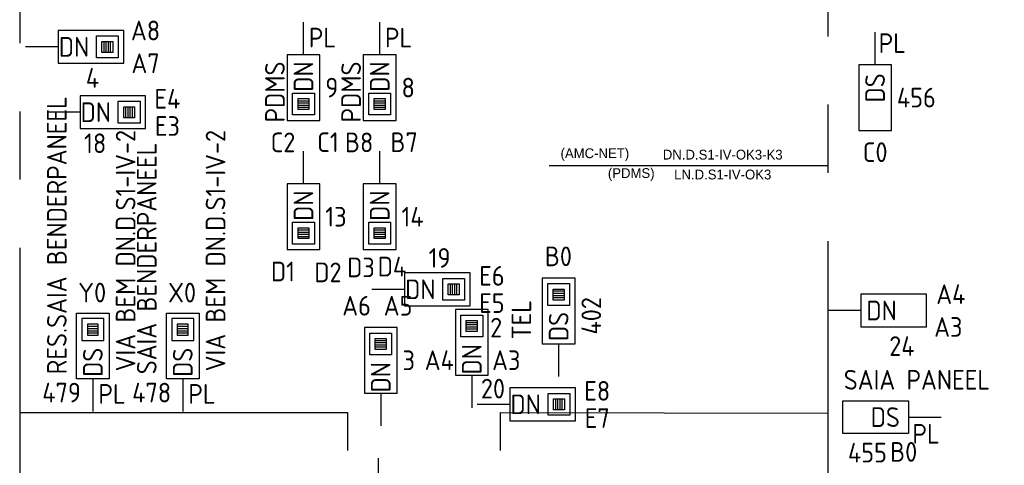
# Model space of a CAD drawing. Header units: millimetres. Extents: x 4336 to 79204, y -9688 to 63134.
# Tile 5 of 38: x 13998 to 23013, y 15300 to 19381. Entities that reach past the tile are written whole.
import ezdxf
from ezdxf.enums import TextEntityAlignment as Align

# ---------------------------------------------------------------- set-up
doc = ezdxf.new("R2010")
doc.units = ezdxf.units.MM
doc.header["$LTSCALE"] = 100
doc.linetypes.add('B0202', pattern=[28.125, 18.75, -3.125, 3.125, -3.125])
doc.linetypes.add('B0801', pattern=[62.5, 31.25, -6.25, 6.25, -6.25, 6.25, -6.25])
doc.layers.get('0').update_dxf_attribs({"linetype": 'CONTINUOUS'})
for name, color, linetype in [('DATA GROEN 90', 90, 'CONTINUOUS'), ('DBTA GRO_ATTRIB', 2, 'CONTINUOUS'), ('EB6441--_ATTRIB', 2, 'CONTINUOUS'), ('EB6445--_ATTRIB', 2, 'CONTINUOUS'), ('EL631005_KSTSCH', 6, 'B0801'), ('EL6441--_DATACOM', 3, 'CONTINUOUS'), ('EL644104_LEIDING4', 2, 'B0202'), ('EL6445--_DATANET', 3, 'CONTINUOUS')]:
    doc.layers.add(name, color=color, linetype=linetype)
doc.styles.add('1_8', font='iso')
doc.styles.add('BURO-025', font='burofont.shx', dxfattribs={"height": 2.5})
doc.styles.add('NORATT', font='isocp.shx')

# ---------------------------------------------------------------- blocks, each defined once
blk = doc.blocks.new('EA644501')
for p, q in [((-1.5, 6), (-1.5, 0)), ((1.5, 6), (-1.5, 6)), ((1.5, 0), (1.5, 6)), ((-1.5, 0), (1.5, 0))]:
    blk.add_line(p, q)
at = {"color": 2}
blk.add_line((0, 0), (0, -3), dxfattribs=at)
at = {"style": '1_8', "flags": 9}
blk.add_attdef('NUMMER', text='', height=1.8, rotation=90, dxfattribs=at).set_placement((-3.5, 8), align=Align.BOTTOM_LEFT)
at = {"style": '1_8'}
for tag, flags, p in [('NUMMERAP', 9, (-1.5, 8)), ('NUMMERBP', 9, (1.5, 8)), ('NUMMERA', 8, (-1.5, 8)), ('NUMMERB', 8, (1.5, 8))]:
    blk.add_attdef(tag, text='', height=1.8, rotation=90, dxfattribs=dict(at, flags=flags)).set_placement(p, align=Align.MIDDLE_CENTER)
at = {"style": '1_8', "flags": 8}
blk.add_attdef('CODE', text='', height=1.8, rotation=90, dxfattribs=at).set_placement((0, 0.5), align=Align.MIDDLE_LEFT)
at = {"style": '1_8', "flags": 9}
for tag, p in [('TYPE', (0, 4)), ('FABR', (0, 3)), ('PDATE', (0, 2)), ('PVERS', (0, 1)), ('PCODE', (0, 0))]:
    blk.add_attdef(tag, text='', height=1.8, dxfattribs=at).set_placement(p, align=Align.MIDDLE_CENTER)
for tag in ['VERD', 'PATCHSTR', 'PANEEL']:
    blk.add_attdef(tag, text='', height=1.8, dxfattribs=at).set_placement((2, 0), align=Align.BOTTOM_LEFT)
blk = doc.blocks.new('EA644502')
for p, q in [((-1.5, 6), (-1.5, 0)), ((1.5, 6), (-1.5, 6)), ((1.5, 0), (1.5, 6)), ((-1.5, 0), (1.5, 0))]:
    blk.add_line(p, q)
at = {"color": 1}
for p, q in [((-1, 5.5), (1, 5.5)), ((-1, 3.5), (-1, 5.5)), ((1, 5.5), (1, 3.5)), ((-0.5, 5), (0.5, 5)), ((-0.5, 4), (-0.5, 5)), ((0.5, 4.8), (-0.5, 4.8)), ((0.5, 4.6), (-0.5, 4.6)), ((0.5, 5), (0.5, 4)), ((0.5, 4.4), (-0.5, 4.4)), ((0.5, 4.2), (-0.5, 4.2)), ((0.5, 4), (-0.5, 4)), ((1, 3.5), (-1, 3.5))]:
    blk.add_line(p, q, dxfattribs=at)
at = {"color": 2}
blk.add_line((0, 0), (0, -3), dxfattribs=at)
at = {"style": 'NORATT', "flags": 8}
for tag, p in [('NUMMERA', (-1.5, 8)), ('NUMMERB', (1.5, 8))]:
    blk.add_attdef(tag, text='', height=1.8, rotation=90, dxfattribs=at).set_placement(p, align=Align.MIDDLE_CENTER)
blk.add_attdef('CODE', text='', height=1.8, rotation=90, dxfattribs=at).set_placement((0, 0.5), align=Align.MIDDLE_LEFT)
at = {"style": 'NORATT', "flags": 9}
for tag, p in [('VERD', (0, 4)), ('PATCHSTR', (0, 4)), ('PANEEL', (0, 4)), ('NUMMER', (6, 3)), ('HOOGTE', (-3, 2)), ('TYPE', (0, -2.5)), ('FABR', (0, -2.5)), ('PCODE', (0, -3)), ('PVERS', (0, -3)), ('PDATE', (0, -3))]:
    blk.add_attdef(tag, text='', height=1.8, dxfattribs=at).set_placement(p, align=Align.BOTTOM_LEFT)
for tag, p in [('NUMMERAP', (8, 1.5)), ('NUMMERBP', (8, -1.5))]:
    blk.add_attdef(tag, text='', height=1.8, dxfattribs=at).set_placement(p, align=Align.MIDDLE_CENTER)

msp = doc.modelspace()

# ---------------------------------------------------------------- linework, layer by layer
at = {"layer": 'EL631005_KSTSCH'}
for p, q in [((13997.8, 23541.4), (13997.8, 7978)), ((21397.8, 7978), (21400, 23541.4)), ((14000, 16054.6), (14000, 15784.6)), ((14000, 15784.6), (17000, 15784.6)), ((17000, 15784.6), (17000, 15435.1)), ((18400.1, 15435.1), (18400.1, 15784.6)), ((18400.1, 15784.6), (21397.8, 15778))]:
    msp.add_line(p, q, dxfattribs=at)
at = {"layer": 'EL644104_LEIDING4', "linetype": 'ByBlock'}
msp.add_line((21400, 18041.8), (18845, 18041.8, -600), dxfattribs=at)

# ---------------------------------------------------------------- block references
at = {"layer": 'DATA GROEN 90'}
ref = msp.add_blockref('EA644502', (14550, 18533.3), dxfattribs=dict(at, xscale=100, yscale=100, zscale=100, rotation=270))
ref.add_attrib('CODE', 'DN', dxfattribs={"layer": 'EB6445--_ATTRIB', "color": 1, "height": 180, "style": 'NORATT', "flags": 8}).set_placement((14834, 18533.3), align=Align.MIDDLE_RIGHT)
ref.add_attrib('NUMMERA', 'E3', dxfattribs={"layer": 'DBTA GRO_ATTRIB', "color": 1, "height": 180, "style": 'NORATT', "flags": 8}).set_placement((15350, 18406.8), align=Align.MIDDLE_CENTER)
ref.add_attrib('NUMMERB', 'E4', dxfattribs={"layer": 'DBTA GRO_ATTRIB', "color": 1, "height": 180, "style": 'NORATT', "flags": 8}).set_placement((15350, 18656.8), align=Align.MIDDLE_CENTER)
ref.add_attrib('TYPE', '18', dxfattribs={"layer": 'EB6445--_ATTRIB', "color": 1, "height": 180, "style": 'NORATT', "flags": 8}).set_placement((14587.6, 18104.9), align=Align.BOTTOM_LEFT)
ref = msp.add_blockref('EA644502', (17521.1, 16911.5), dxfattribs=dict(at, xscale=100, yscale=100, zscale=100, rotation=270))
ref.add_attrib('CODE', 'DN', dxfattribs={"layer": 'EB6445--_ATTRIB', "color": 1, "height": 180, "style": 'NORATT', "flags": 8}).set_placement((17805.1, 16911.5), align=Align.MIDDLE_RIGHT)
ref.add_attrib('NUMMERA', 'E5', dxfattribs={"layer": 'DBTA GRO_ATTRIB', "color": 1, "height": 180, "style": 'NORATT', "flags": 8}).set_placement((18321.1, 16785), align=Align.MIDDLE_CENTER)
ref.add_attrib('NUMMERB', 'E6', dxfattribs={"layer": 'DBTA GRO_ATTRIB', "color": 1, "height": 180, "style": 'NORATT', "flags": 8}).set_placement((18321.1, 17034.9), align=Align.MIDDLE_CENTER)
ref.add_attrib('TYPE', '19', dxfattribs={"layer": 'EB6445--_ATTRIB', "color": 1, "height": 180, "style": 'NORATT', "flags": 8}).set_placement((17742.2, 17055), align=Align.BOTTOM_LEFT)
ref = msp.add_blockref('EA644502', (18485.5, 15858.4), dxfattribs=dict(at, xscale=100, yscale=100, zscale=100, rotation=270))
ref.add_attrib('CODE', 'DN', dxfattribs={"layer": 'EB6445--_ATTRIB', "color": 1, "height": 180, "style": 'NORATT', "flags": 8}).set_placement((18769.5, 15858.4), align=Align.MIDDLE_RIGHT)
ref.add_attrib('NUMMERA', 'E7', dxfattribs={"layer": 'DBTA GRO_ATTRIB', "color": 1, "height": 180, "style": 'NORATT', "flags": 8}).set_placement((19285.5, 15731.9), align=Align.MIDDLE_CENTER)
ref.add_attrib('NUMMERB', 'E8', dxfattribs={"layer": 'DBTA GRO_ATTRIB', "color": 1, "height": 180, "style": 'NORATT', "flags": 8}).set_placement((19285.5, 15981.8), align=Align.MIDDLE_CENTER)
ref.add_attrib('TYPE', '20', dxfattribs={"layer": 'EB6445--_ATTRIB', "color": 1, "height": 180, "style": 'NORATT', "flags": 8}).set_placement((18220.3, 15858.4), align=Align.BOTTOM_LEFT)
at = {"layer": 'EL6441--_DATACOM'}
ref = msp.add_blockref('EA644502', (14350, 19131.7), dxfattribs=dict(at, xscale=100, yscale=100, zscale=100, rotation=270))
ref.add_attrib('CODE', 'DN', dxfattribs={"layer": 'EB6441--_ATTRIB', "color": 1, "height": 180, "style": 'NORATT', "flags": 8}).set_placement((14634, 19131.7), align=Align.MIDDLE_RIGHT)
ref.add_attrib('NUMMERA', 'A7', dxfattribs={"layer": 'DBTA GRO_ATTRIB', "color": 1, "height": 180, "style": 'NORATT', "flags": 8}).set_placement((15150, 18981.7), align=Align.MIDDLE_CENTER)
ref.add_attrib('NUMMERB', 'A8', dxfattribs={"layer": 'DBTA GRO_ATTRIB', "color": 1, "height": 180, "style": 'NORATT', "flags": 8}).set_placement((15150, 19281.7), align=Align.MIDDLE_CENTER)
ref.add_attrib('TYPE', '4', dxfattribs={"layer": 'EB6445--_ATTRIB', "color": 1, "height": 180, "style": 'NORATT', "flags": 8}).set_placement((14603.5, 18847.4), align=Align.MIDDLE_LEFT)
ref = msp.add_blockref('EA644502', (16596.3, 19058.8), dxfattribs=dict(at, xscale=100, yscale=100, zscale=100, rotation=180))
ref.add_attrib('CODE', 'DN', dxfattribs={"layer": 'EB6441--_ATTRIB', "color": 1, "height": 180, "rotation": 90, "style": 'NORATT', "flags": 8}).set_placement((16596.3, 18720.8), align=Align.MIDDLE_LEFT)
ref.add_attrib('NUMMERA', 'C1', dxfattribs={"layer": 'EB6441--_ATTRIB', "color": 1, "height": 180, "style": 'NORATT', "flags": 8}).set_placement((16820, 18258.8), align=Align.MIDDLE_CENTER)
ref.add_attrib('NUMMERB', 'C2', dxfattribs={"layer": 'EB6441--_ATTRIB', "color": 1, "height": 180, "style": 'NORATT', "flags": 8}).set_placement((16408.5, 18257.2), align=Align.MIDDLE_CENTER)
ref.add_attrib('HOOGTE', 'PL', dxfattribs={"layer": 'EB6441--_ATTRIB', "color": 1, "height": 180, "style": 'NORATT', "flags": 8}).set_placement((16644.6, 19072.6), align=Align.BOTTOM_LEFT)
ref.add_attrib('FABR', 'PDMS', dxfattribs={"layer": 'EB6441--_ATTRIB', "color": 1, "height": 180, "rotation": 90, "style": 'NORATT', "flags": 8}).set_placement((16478.7, 18439.6), align=Align.BOTTOM_LEFT)
ref.add_attrib('TYPE', '9', dxfattribs={"layer": 'EB6441--_ATTRIB', "color": 1, "height": 180, "style": 'NORATT', "flags": 8}).set_placement((16796.3, 18758.8), align=Align.MIDDLE_LEFT)
ref = msp.add_blockref('EA644502', (17293.7, 19058.8), dxfattribs=dict(at, xscale=100, yscale=100, zscale=100, rotation=180))
ref.add_attrib('CODE', 'DN', dxfattribs={"layer": 'EB6441--_ATTRIB', "color": 1, "height": 180, "rotation": 90, "style": 'NORATT', "flags": 8}).set_placement((17293.7, 18720.8), align=Align.MIDDLE_LEFT)
ref.add_attrib('NUMMERA', 'B7', dxfattribs={"layer": 'EB6441--_ATTRIB', "color": 1, "height": 180, "style": 'NORATT', "flags": 8}).set_placement((17517.4, 18258.8), align=Align.MIDDLE_CENTER)
ref.add_attrib('NUMMERB', 'B8', dxfattribs={"layer": 'EB6441--_ATTRIB', "color": 1, "height": 180, "style": 'NORATT', "flags": 8}).set_placement((17105.8, 18257.2), align=Align.MIDDLE_CENTER)
ref.add_attrib('HOOGTE', 'PL', dxfattribs={"layer": 'EB6441--_ATTRIB', "color": 1, "height": 180, "style": 'NORATT', "flags": 8}).set_placement((17342, 19072.6), align=Align.BOTTOM_LEFT)
ref.add_attrib('FABR', 'PDMS', dxfattribs={"layer": 'EB6441--_ATTRIB', "color": 1, "height": 180, "rotation": 90, "style": 'NORATT', "flags": 8}).set_placement((17176.1, 18439.6), align=Align.BOTTOM_LEFT)
ref.add_attrib('TYPE', '8', dxfattribs={"layer": 'EB6441--_ATTRIB', "color": 1, "height": 180, "style": 'NORATT', "flags": 8}).set_placement((17493.7, 18758.8), align=Align.MIDDLE_LEFT)
ref = msp.add_blockref('EA644502', (16596.3, 17876.1), dxfattribs=dict(at, xscale=100, yscale=100, zscale=100, rotation=180))
ref.add_attrib('CODE', 'DN', dxfattribs={"layer": 'EB6441--_ATTRIB', "color": 1, "height": 180, "rotation": 90, "style": 'NORATT', "flags": 8}).set_placement((16596.3, 17538.1), align=Align.MIDDLE_LEFT)
ref.add_attrib('NUMMERA', 'D2', dxfattribs={"layer": 'DBTA GRO_ATTRIB', "color": 1, "height": 180, "style": 'NORATT', "flags": 8}).set_placement((16820, 17067), align=Align.MIDDLE_CENTER)
ref.add_attrib('NUMMERB', 'D1', dxfattribs={"layer": 'DBTA GRO_ATTRIB', "color": 1, "height": 180, "style": 'NORATT', "flags": 8}).set_placement((16408.5, 17074.5), align=Align.MIDDLE_CENTER)
ref.add_attrib('TYPE', '13', dxfattribs={"layer": 'DBTA GRO_ATTRIB', "color": 1, "height": 180, "style": 'NORATT', "flags": 8}).set_placement((16796.3, 17576.1), align=Align.MIDDLE_LEFT)
ref = msp.add_blockref('EA644502', (17293.7, 17876.1), dxfattribs=dict(at, xscale=100, yscale=100, zscale=100, rotation=180))
ref.add_attrib('CODE', 'DN', dxfattribs={"layer": 'EB6441--_ATTRIB', "color": 1, "height": 180, "rotation": 90, "style": 'NORATT', "flags": 8}).set_placement((17293.7, 17538.1), align=Align.MIDDLE_LEFT)
ref.add_attrib('NUMMERA', 'D4', dxfattribs={"layer": 'DBTA GRO_ATTRIB', "color": 1, "height": 180, "style": 'NORATT', "flags": 8}).set_placement((17405.8, 17119.6), align=Align.MIDDLE_CENTER)
ref.add_attrib('NUMMERB', 'D3', dxfattribs={"layer": 'DBTA GRO_ATTRIB', "color": 1, "height": 180, "style": 'NORATT', "flags": 8}).set_placement((17122.6, 17112.4), align=Align.MIDDLE_CENTER)
ref.add_attrib('TYPE', '14', dxfattribs={"layer": 'DBTA GRO_ATTRIB', "color": 1, "height": 180, "style": 'NORATT', "flags": 8}).set_placement((17493.7, 17576.1), align=Align.MIDDLE_LEFT)
ref = msp.add_blockref('EA644502', (18932.4, 16413.5), dxfattribs=dict(at, xscale=100, yscale=100, zscale=100))
ref.add_attrib('CODE', 'DS', dxfattribs={"layer": 'EB6445--_ATTRIB', "color": 1, "height": 180, "rotation": 90, "style": 'NORATT', "flags": 8}).set_placement((18932.4, 16704.7), align=Align.MIDDLE_RIGHT)
ref.add_attrib('NUMMERA', 'B0', dxfattribs={"layer": 'DBTA GRO_ATTRIB', "color": 1, "height": 180, "style": 'NORATT', "flags": 8}).set_placement((18930, 17213.5), align=Align.MIDDLE_CENTER)
ref.add_attrib('FABR', 'TEL', dxfattribs={"layer": 'EB6445--_ATTRIB', "color": 1, "height": 180, "rotation": 90, "style": 'NORATT', "flags": 8}).set_placement((18591.3, 16633.5), align=Align.MIDDLE_CENTER)
ref.add_attrib('TYPE', '402', dxfattribs={"layer": 'EB6445--_ATTRIB', "color": 1, "height": 180, "rotation": 90, "style": 'NORATT', "flags": 8}).set_placement((19231.3, 16497.5), align=Align.MIDDLE_LEFT)
ref = msp.add_blockref('EA644502', (17303.3, 15961.4), dxfattribs=dict(at, xscale=100, yscale=100, zscale=100))
ref.add_attrib('CODE', 'DN', dxfattribs={"layer": 'EB6441--_ATTRIB', "color": 1, "height": 180, "rotation": 90, "style": 'NORATT', "flags": 8}).set_placement((17303.3, 16245.4), align=Align.MIDDLE_RIGHT)
ref.add_attrib('NUMMERA', 'A5', dxfattribs={"layer": 'DBTA GRO_ATTRIB', "color": 1, "height": 180, "style": 'NORATT', "flags": 8}).set_placement((17462.2, 16761.4), align=Align.MIDDLE_CENTER)
ref.add_attrib('NUMMERB', 'A6', dxfattribs={"layer": 'DBTA GRO_ATTRIB', "color": 1, "height": 180, "style": 'NORATT', "flags": 8}).set_placement((17082, 16761.4), align=Align.MIDDLE_CENTER)
ref.add_attrib('TYPE', '3', dxfattribs={"layer": 'DBTA GRO_ATTRIB', "color": 1, "height": 180, "style": 'NORATT', "flags": 8}).set_placement((17503.3, 16261.4), align=Align.MIDDLE_LEFT)
ref = msp.add_blockref('EA644502', (18136.9, 16125.8), dxfattribs=dict(at, xscale=100, yscale=100, zscale=100))
ref.add_attrib('CODE', 'DN', dxfattribs={"layer": 'EB6441--_ATTRIB', "color": 1, "height": 180, "rotation": 90, "style": 'NORATT', "flags": 8}).set_placement((18136.9, 16409.8), align=Align.MIDDLE_RIGHT)
ref.add_attrib('NUMMERA', 'A3', dxfattribs={"layer": 'DBTA GRO_ATTRIB', "color": 1, "height": 180, "style": 'NORATT', "flags": 8}).set_placement((18452.8, 16262.7), align=Align.MIDDLE_CENTER)
ref.add_attrib('NUMMERB', 'A4', dxfattribs={"layer": 'DBTA GRO_ATTRIB', "color": 1, "height": 180, "style": 'NORATT', "flags": 8}).set_placement((17839.3, 16262.7), align=Align.MIDDLE_CENTER)
ref.add_attrib('TYPE', '2', dxfattribs={"layer": 'EB6445--_ATTRIB', "color": 1, "height": 180, "style": 'NORATT', "flags": 8}).set_placement((18305, 16560.6), align=Align.MIDDLE_LEFT)
ref = msp.add_blockref('EA644502', (17284.4, 15066.4), dxfattribs=dict(at, xscale=100, yscale=100, zscale=100, rotation=180))
ref.add_attrib('CODE', 'DS', dxfattribs={"layer": 'DBTA GRO_ATTRIB', "color": 1, "height": 180, "rotation": 90, "style": 'NORATT', "flags": 8}).set_placement((17284.4, 14721.3), align=Align.MIDDLE_LEFT)
ref.add_attrib('NUMMERA', 'A0', dxfattribs={"layer": 'DBTA GRO_ATTRIB', "color": 1, "height": 180, "style": 'NORATT', "flags": 8}).set_placement((17281.8, 14266.4), align=Align.MIDDLE_CENTER)
ref.add_attrib('FABR', 'TEL', dxfattribs={"layer": 'DBTA GRO_ATTRIB', "color": 1, "height": 180, "style": 'NORATT', "flags": 8}).set_placement((16695.2, 14642.8), align=Align.BOTTOM_LEFT)
ref.add_attrib('TYPE', '401', dxfattribs={"layer": 'DBTA GRO_ATTRIB', "color": 1, "height": 180, "rotation": 90, "style": 'NORATT', "flags": 8}).set_placement((17592.2, 14588.2), align=Align.MIDDLE_LEFT)
at = {"layer": 'EL6445--_DATANET'}
ref = msp.add_blockref('EA644501', (21829.3, 18967.5), dxfattribs=dict(at, xscale=100, yscale=100, zscale=100, rotation=180))
ref.add_attrib('CODE', 'DS', dxfattribs={"layer": 'EB6445--_ATTRIB', "color": 1, "height": 180, "rotation": 90, "style": 'NORATT', "flags": 8}).set_placement((21829.3, 18622.3), align=Align.MIDDLE_LEFT)
ref.add_attrib('NUMMERA', 'C0', dxfattribs={"layer": 'EB6445--_ATTRIB', "color": 1, "height": 180, "style": 'NORATT', "flags": 8}).set_placement((21830.3, 18167.5), align=Align.MIDDLE_CENTER)
ref.add_attrib('VERD', 'PL', dxfattribs={"layer": 'EB6445--_ATTRIB', "color": 1, "height": 180, "style": 'NORATT', "flags": 8}).set_placement((21862.3, 19022), align=Align.BOTTOM_LEFT)
ref.add_attrib('TYPE', '456', dxfattribs={"layer": 'EB6445--_ATTRIB', "color": 1, "height": 180, "style": 'NORATT', "flags": 8}).set_placement((22029.3, 18667.5), align=Align.MIDDLE_LEFT)
ref = msp.add_blockref('EA644502', (14667.8, 16092.9), dxfattribs=dict(at, xscale=-100, yscale=100, zscale=100))
ref.add_attrib('CODE', 'DS', dxfattribs={"layer": 'EB6445--_ATTRIB', "color": 1, "height": 180, "rotation": 90, "style": 'NORATT', "flags": 8}).set_placement((14667.8, 16376.9), align=Align.MIDDLE_RIGHT)
ref.add_attrib('NUMMERA', 'Y0', dxfattribs={"layer": 'EB6445--_ATTRIB', "color": 1, "height": 180, "style": 'NORATT', "flags": 8}).set_placement((14661.4, 16881.7), align=Align.MIDDLE_CENTER)
ref.add_attrib('HOOGTE', 'PL', dxfattribs={"layer": 'EB6445--_ATTRIB', "color": 1, "height": 180, "style": 'NORATT', "flags": 8}).set_placement((14718.3, 15809.7), align=Align.BOTTOM_LEFT)
ref.add_attrib('PDATE', 'RES.SAIA BENDERPANEEL', dxfattribs={"layer": 'EB6445--_ATTRIB', "color": 1, "height": 180, "rotation": 90, "style": 'NORATT', "flags": 8}).set_placement((14337.8, 16133.7), align=Align.MIDDLE_LEFT)
ref.add_attrib('FABR', 'VIA BEM DN.D.S1-IV-2', dxfattribs={"layer": 'EB6445--_ATTRIB', "color": 1, "height": 180, "rotation": 90, "style": 'NORATT', "flags": 8}).set_placement((15111.8, 16160.3), align=Align.BOTTOM_LEFT)
ref.add_attrib('TYPE', '479', dxfattribs={"layer": 'EB6445--_ATTRIB', "color": 1, "height": 180, "style": 'NORATT', "flags": 8}).set_placement((14204.3, 15965.7), align=Align.MIDDLE_LEFT)
ref = msp.add_blockref('EA644502', (15491, 16092.9), dxfattribs=dict(at, xscale=-100, yscale=100, zscale=100))
ref.add_attrib('CODE', 'DS', dxfattribs={"layer": 'EB6445--_ATTRIB', "color": 1, "height": 180, "rotation": 90, "style": 'NORATT', "flags": 8}).set_placement((15491, 16376.9), align=Align.MIDDLE_RIGHT)
ref.add_attrib('NUMMERA', 'X0', dxfattribs={"layer": 'EB6445--_ATTRIB', "color": 1, "height": 180, "style": 'NORATT', "flags": 8}).set_placement((15484.6, 16881.7), align=Align.MIDDLE_CENTER)
ref.add_attrib('HOOGTE', 'PL', dxfattribs={"layer": 'EB6445--_ATTRIB', "color": 1, "height": 180, "style": 'NORATT', "flags": 8}).set_placement((15541.6, 15809.7), align=Align.BOTTOM_LEFT)
ref.add_attrib('PDATE', 'SAIA BENDERPANEEL', dxfattribs={"layer": 'EB6445--_ATTRIB', "color": 1, "height": 180, "rotation": 90, "style": 'NORATT', "flags": 8}).set_placement((15161.1, 16133.7), align=Align.MIDDLE_LEFT)
ref.add_attrib('FABR', 'VIA BEM DN.D.S1-IV-2', dxfattribs={"layer": 'EB6445--_ATTRIB', "color": 1, "height": 180, "rotation": 90, "style": 'NORATT', "flags": 8}).set_placement((15935.1, 16160.3), align=Align.BOTTOM_LEFT)
ref.add_attrib('TYPE', '478', dxfattribs={"layer": 'EB6445--_ATTRIB', "color": 1, "height": 180, "style": 'NORATT', "flags": 8}).set_placement((15027.6, 15965.7), align=Align.MIDDLE_LEFT)
ref = msp.add_blockref('EA644501', (21700, 16717.3), dxfattribs=dict(at, xscale=100, yscale=100, zscale=100, rotation=270))
ref.add_attrib('CODE', 'DN', dxfattribs={"layer": 'EB6445--_ATTRIB', "color": 1, "height": 180, "style": 'NORATT', "flags": 8}).set_placement((21750, 16717.3), align=Align.MIDDLE_LEFT)
ref.add_attrib('NUMMERA', 'A3', dxfattribs={"layer": 'EB6445--_ATTRIB', "color": 1, "height": 180, "style": 'NORATT', "flags": 8}).set_placement((22500, 16566.9), align=Align.MIDDLE_CENTER)
ref.add_attrib('NUMMERB', 'A4', dxfattribs={"layer": 'EB6445--_ATTRIB', "color": 1, "height": 180, "style": 'NORATT', "flags": 8}).set_placement((22523.2, 16866.9), align=Align.MIDDLE_CENTER)
ref.add_attrib('TYPE', '24', dxfattribs={"layer": 'EB6445--_ATTRIB', "color": 1, "height": 180, "style": 'NORATT', "flags": 8}).set_placement((22075, 16391.9), align=Align.MIDDLE_CENTER)
ref = msp.add_blockref('EA644501', (22134.4, 15741.4), dxfattribs=dict(at, xscale=-100, yscale=100, zscale=100, rotation=90))
ref.add_attrib('CODE', 'DS', dxfattribs={"layer": 'EB6445--_ATTRIB', "color": 1, "height": 180, "style": 'NORATT', "flags": 8}).set_placement((21789.3, 15741.4), align=Align.MIDDLE_LEFT)
ref.add_attrib('NUMMERA', 'B0', dxfattribs={"layer": 'EB6445--_ATTRIB', "color": 1, "height": 180, "style": 'NORATT', "flags": 8}).set_placement((22091.2, 15422.8), align=Align.MIDDLE_CENTER)
ref.add_attrib('PATCHSTR', 'SAIA PANEEL', dxfattribs={"layer": 'EB6445--_ATTRIB', "color": 1, "height": 180, "style": 'NORATT', "flags": 8}).set_placement((21543, 15939.3), align=Align.BOTTOM_LEFT)
ref.add_attrib('VERD', 'PL', dxfattribs={"layer": 'EB6445--_ATTRIB', "color": 1, "height": 180, "style": 'NORATT', "flags": 8}).set_placement((22171.2, 15444.6), align=Align.BOTTOM_LEFT)
ref.add_attrib('TYPE', '455', dxfattribs={"layer": 'EB6445--_ATTRIB', "color": 1, "height": 180, "style": 'NORATT', "flags": 8}).set_placement((21759.4, 15416), align=Align.MIDDLE_CENTER)

# ---------------------------------------------------------------- texts
at = {"layer": 'EL6445--_DATANET', "char_height": 90, "width": 2336.905, "attachment_point": 5, "style": 'BURO-025'}
for s, insert in [('{\\C2;(AMC-NET)}', (19263.9, 18144.3)), ('{\\C2;DN.D.S1-IV-OK3-K3}', (20434.6, 18144.3)), ('{\\C2;(PDMS)}', (19596.8, 17962.3)), ('{\\C2;LN.D.S1-IV-OK3}', (20434.6, 17962.3))]:
    msp.add_mtext(s, dxfattribs=dict(at, insert=insert))

doc.saveas('drawing.dxf')
